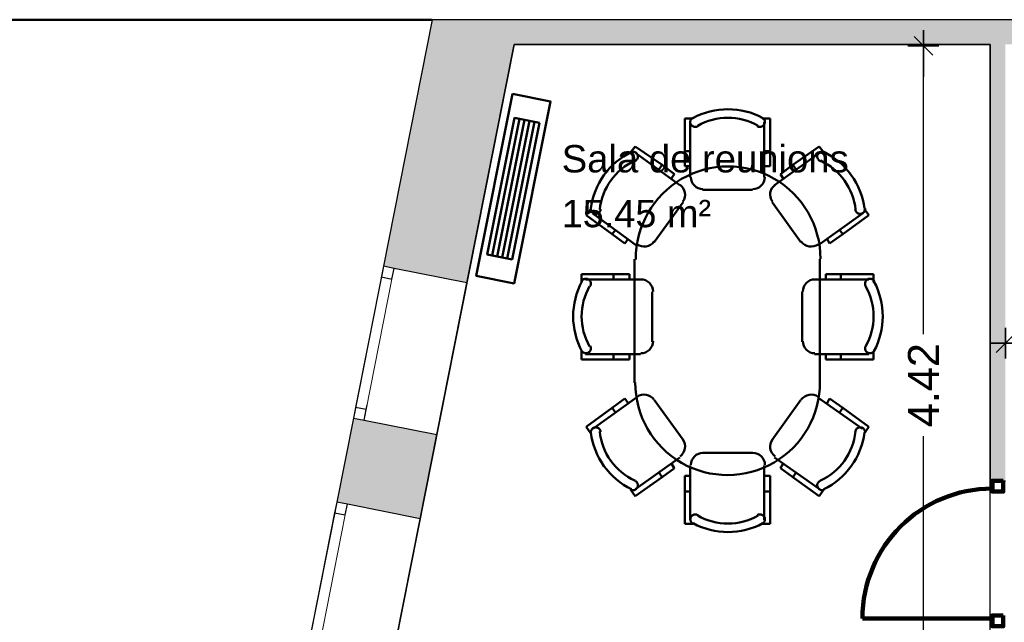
# Model space of a CAD drawing. Header units: metres. Extents: x -1 to 437, y -6 to 28.
# Tile 6 of 28: x 398.06 to 404.43, y 24.33 to 28.23. Entities that reach past the tile are written whole.
import ezdxf

# ---------------------------------------------------------------- set-up
doc = ezdxf.new("R2010")
doc.units = ezdxf.units.M
doc.header["$PDMODE"] = 65
doc.linetypes.add('CONTINUA', pattern=[0])
doc.linetypes.add('PUNKT', pattern=[6.35, 0, -6.35])
for name, color, linetype, lineweight in [('3D P5 MURS', 7, 'CONTINUA', 25), ('3D P5 MURS NOUS', 7, 'CONTINUA', 25), ('INS P5  CLIMATITZACIO ACTUAL', 7, 'CONTINUA', 25), ('P5 COTES', 7, 'CONTINUA', 25), ('P5 ESCALA 2D', 7, 'CONTINUA', 25), ('P5 LOCAL', 7, 'CONTINUA', 25), ('P5 MOBLES', 7, 'CONTINUA', 25)]:
    doc.layers.add(name, color=color, linetype=linetype, lineweight=lineweight)
doc.styles.add('ARIAL', font='arial.ttf')
doc.dimstyles.new('DIMSTYLE_12', dxfattribs={"dimtxt": 0.2, "dimasz": 0.2, "dimexe": 0, "dimexo": 1e-06, "dimgap": 0.1, "dimtad": 0, "dimrnd": 0.005, "dimzin": 4, "dimdsep": 46, "dimtxsty": 'ARIAL', "dimblk1": 'ALL_ML_STRICH', "dimblk2": 'ALL_ML_STRICH', "dimsah": 1, "dimcen": 0, "dimse1": 1, "dimse2": 1, "dimclrd": 2, "dimclre": 2, "dimclrt": 2, "dimadec": 0, "dimazin": 0, "dimtfac": 1, "dimtdec": 0, "dimtix": 1, "dimtmove": 2, "dimatfit": 3, "dimfxl": 0, "dimtzin": 0, "dimlwd": 0, "dimlwe": 35, "dimarcsym": 0})
doc.dimstyles.new('DIMSTYLE_16', dxfattribs={"dimtxt": 0.2, "dimasz": 0.2, "dimexe": 0, "dimexo": 1e-06, "dimgap": 0.1, "dimtad": 0, "dimrnd": 0.005, "dimzin": 4, "dimdsep": 46, "dimtxsty": 'ARIAL', "dimblk1": 'ALL_ML_STRICH', "dimblk2": 'ALL_ML_STRICH', "dimsah": 1, "dimcen": 0, "dimse1": 1, "dimse2": 1, "dimclrd": 2, "dimclre": 2, "dimclrt": 2, "dimadec": 0, "dimazin": 0, "dimtfac": 1, "dimtdec": 0, "dimtix": 1, "dimtmove": 2, "dimatfit": 3, "dimfxl": 0, "dimtzin": 0, "dimlwd": 0, "dimlwe": 35, "dimarcsym": 0})

# ---------------------------------------------------------------- blocks, each defined once
blk = doc.blocks.new('OBJETO_COMPLEJO_39')
at = {"layer": 'P5 MOBLES', "color": 202, "linetype": 'CONTINUA', "lineweight": 50, "transparency": 33554687}
for p, q in [((402.4148, 27.5901), (402.364, 27.5901)), ((402.364, 27.5901), (402.364, 27.3784)), ((402.8635, 27.5901), (402.9143, 27.5901)), ((402.9143, 27.5901), (402.9143, 27.3784)), ((402.3979, 27.5647), (402.3979, 27.2091)), ((402.8762, 27.2091), (402.8762, 27.5647)), ((402.0127, 27.3699), (402.0423, 27.408)), ((402.0423, 27.408), (402.2159, 27.2895)), ((403.2318, 27.408), (403.0625, 27.2895)), ((403.2615, 27.3699), (403.2318, 27.408)), ((402.3302, 27.1583), (402.0465, 27.3657)), ((402.364, 27.3784), (402.3979, 27.3784)), ((402.364, 27.3784), (402.364, 27.281)), ((402.9143, 27.3784), (402.8762, 27.3784)), ((402.9143, 27.3784), (402.9143, 27.281)), ((402.944, 27.1583), (403.2318, 27.3657)), ((402.2159, 27.2895), (402.1947, 27.2599)), ((402.2159, 27.2895), (402.2963, 27.2302)), ((402.364, 27.281), (402.3979, 27.281)), ((402.9143, 27.281), (402.8762, 27.281)), ((402.9101, 27.281), (402.8847, 27.281)), ((403.0625, 27.2895), (402.9821, 27.2302)), ((403.0625, 27.2895), (403.0837, 27.2599)), ((402.2963, 27.2302), (402.2751, 27.2006)), ((402.2921, 27.226), (402.2794, 27.2049)), ((402.9821, 27.2302), (402.999, 27.2006)), ((402.9821, 27.226), (402.999, 27.2049)), ((402.4783, 27.1287), (402.8, 27.1287)), ((401.7544, 27.0059), (401.7248, 26.9636)), ((402.1651, 26.79), (402.3513, 27.0482)), ((403.1133, 26.79), (402.927, 27.0482)), ((403.5239, 27.0059), (403.5535, 26.9636)), ((401.7248, 26.9636), (401.8941, 26.8408)), ((401.7671, 26.9763), (402.0508, 26.7688)), ((403.5112, 26.9763), (403.2234, 26.7688)), ((403.5535, 26.9636), (403.3842, 26.8408)), ((401.8941, 26.8408), (401.9153, 26.8704)), ((401.8941, 26.8408), (401.9746, 26.7815)), ((401.9746, 26.7815), (401.9957, 26.8112)), ((403.2996, 26.7815), (403.2826, 26.8112)), ((403.3842, 26.8408), (403.2996, 26.7815)), ((403.3842, 26.8408), (403.3631, 26.8704)), ((402.0381, 26.6799), (402.0381, 25.8799)), ((403.2361, 25.8799), (403.2361, 26.6799)), ((401.6952, 26.5318), (401.6952, 26.5826)), ((401.6952, 26.5826), (401.9026, 26.5826)), ((401.9026, 26.5826), (401.9026, 26.5487)), ((401.9026, 26.5826), (402.0042, 26.5826)), ((402.0042, 26.5826), (402.0042, 26.5487)), ((402.0042, 26.5783), (402.0042, 26.5529)), ((403.3715, 26.5826), (403.2742, 26.5826)), ((403.2742, 26.5826), (403.2742, 26.5487)), ((403.2742, 26.5783), (403.2742, 26.5529)), ((403.3715, 26.5826), (403.3715, 26.5487)), ((403.5832, 26.5826), (403.3715, 26.5826)), ((403.5832, 26.5318), (403.5832, 26.5826)), ((402.0762, 26.5487), (401.7206, 26.5487)), ((403.2022, 26.5487), (403.5535, 26.5487)), ((402.1524, 26.1466), (402.1524, 26.4683)), ((403.1218, 26.1466), (403.1218, 26.4683)), ((401.6952, 26.0831), (401.6952, 26.0323)), ((401.7206, 26.0661), (402.0762, 26.0661)), ((401.9026, 26.0323), (401.9026, 26.0661)), ((402.0042, 26.0323), (402.0042, 26.0661)), ((403.5535, 26.0661), (403.2022, 26.0661)), ((403.2742, 26.0323), (403.2742, 26.0661)), ((403.3715, 26.0323), (403.3715, 26.0661)), ((403.5832, 26.0831), (403.5832, 26.0323)), ((401.6952, 26.0323), (401.9026, 26.0323)), ((401.9026, 26.0323), (402.0042, 26.0323)), ((403.3715, 26.0323), (403.2742, 26.0323)), ((403.5832, 26.0323), (403.3715, 26.0323)), ((401.7671, 25.5835), (402.0508, 25.7867)), ((401.8941, 25.719), (401.9746, 25.7783)), ((401.9746, 25.7783), (401.9957, 25.7486)), ((402.1651, 25.7698), (402.3513, 25.5116)), ((403.1133, 25.7698), (402.927, 25.5116)), ((403.5112, 25.5835), (403.2234, 25.7867)), ((403.2996, 25.7783), (403.2826, 25.7486)), ((403.3842, 25.719), (403.2996, 25.7783)), ((401.7248, 25.5962), (401.8941, 25.719)), ((401.8941, 25.719), (401.9153, 25.6894)), ((403.3842, 25.719), (403.3631, 25.6894)), ((403.5535, 25.5962), (403.3842, 25.719)), ((401.7544, 25.5539), (401.7248, 25.5962)), ((403.5239, 25.5539), (403.5535, 25.5962)), ((402.4783, 25.4269), (402.8, 25.4269)), ((402.3302, 25.3973), (402.0465, 25.1941)), ((402.2963, 25.3296), (402.2751, 25.3592)), ((402.2921, 25.3338), (402.2794, 25.355)), ((402.3979, 24.9951), (402.3979, 25.3465)), ((402.8762, 25.3465), (402.8762, 24.9951)), ((402.944, 25.3973), (403.2318, 25.1941)), ((402.9821, 25.3296), (402.999, 25.3592)), ((402.9821, 25.3338), (402.999, 25.355)), ((402.2159, 25.2703), (402.1947, 25.2999)), ((402.2159, 25.2703), (402.2963, 25.3296)), ((403.0625, 25.2703), (402.9821, 25.3296)), ((403.0625, 25.2703), (403.0837, 25.2999)), ((402.0423, 25.1475), (402.2159, 25.2703)), ((402.364, 25.1772), (402.364, 25.2788)), ((402.364, 25.2788), (402.3979, 25.2788)), ((402.9143, 25.2788), (402.8762, 25.2788)), ((402.9101, 25.2788), (402.8847, 25.2788)), ((402.9143, 25.1772), (402.9143, 25.2788)), ((403.2318, 25.1475), (403.0625, 25.2703)), ((402.0127, 25.1899), (402.0423, 25.1475)), ((402.364, 25.1772), (402.3979, 25.1772)), ((402.364, 24.9697), (402.364, 25.1772)), ((402.9143, 25.1772), (402.8762, 25.1772)), ((402.9143, 24.9697), (402.9143, 25.1772)), ((403.2615, 25.1899), (403.2318, 25.1475)), ((402.4148, 24.9697), (402.364, 24.9697)), ((402.8635, 24.9697), (402.9143, 24.9697))]:
    blk.add_line(p, q, dxfattribs=at)
for points in [[(402.4143, 27.5946), (402.4107, 27.5923), (402.4075, 27.5895), (402.4047, 27.5864), (402.4023, 27.5829), (402.4004, 27.5792), (402.399, 27.5752), (402.3982, 27.571), (402.3979, 27.5667), (402.3982, 27.5624), (402.3991, 27.5583), (402.4005, 27.5543), (402.4024, 27.5505), (402.4047, 27.5471), (402.4076, 27.544), (402.4108, 27.5412), (402.4144, 27.5389), (402.4184, 27.5371), (402.4224, 27.5359), (402.4266, 27.5352), (402.4308, 27.5351), (402.4349, 27.5355), (402.439, 27.5365), (402.443, 27.538), (402.4468, 27.5401)], [(402.8316, 27.5401), (402.8353, 27.538), (402.8392, 27.5365), (402.8433, 27.5355), (402.8474, 27.5351), (402.8516, 27.5352), (402.8557, 27.5358), (402.8598, 27.537), (402.8637, 27.5388), (402.8673, 27.541), (402.8705, 27.5437), (402.8734, 27.5468), (402.8758, 27.5502), (402.8777, 27.5538), (402.8792, 27.5577), (402.8801, 27.5619), (402.8805, 27.5661), (402.8803, 27.5704), (402.8795, 27.5745), (402.8782, 27.5785), (402.8765, 27.5822), (402.8742, 27.5857), (402.8715, 27.5889), (402.8684, 27.5917), (402.8648, 27.5941)], [(402.0398, 27.3138), (402.0436, 27.3156), (402.0471, 27.3179), (402.0503, 27.3207), (402.0531, 27.3238), (402.0554, 27.3272), (402.0573, 27.3309), (402.0587, 27.3349), (402.0595, 27.3391), (402.0598, 27.3433), (402.0595, 27.3475), (402.0587, 27.3516), (402.0573, 27.3556), (402.0555, 27.3593), (402.0531, 27.3628), (402.0503, 27.3659), (402.0471, 27.3687), (402.0435, 27.371), (402.0397, 27.3728), (402.0358, 27.3741), (402.0317, 27.3748), (402.0275, 27.3751), (402.0234, 27.3747), (402.0192, 27.3738), (402.0152, 27.3724)], [(403.2643, 27.3724), (403.2603, 27.3738), (403.2562, 27.3747), (403.252, 27.375), (403.2479, 27.3748), (403.2438, 27.3741), (403.2398, 27.3728), (403.236, 27.371), (403.2324, 27.3687), (403.2292, 27.3659), (403.2264, 27.3628), (403.2241, 27.3593), (403.2222, 27.3556), (403.2208, 27.3516), (403.22, 27.3476), (403.2197, 27.3434), (403.22, 27.3391), (403.2209, 27.3349), (403.2222, 27.3309), (403.2241, 27.3272), (403.2265, 27.3238), (403.2292, 27.3207), (403.2324, 27.3179), (403.2359, 27.3156), (403.2398, 27.3138)], [(402.4021, 27.2112), (402.4037, 27.1954), (402.4083, 27.1807), (402.4155, 27.1674), (402.4251, 27.1558), (402.4367, 27.1463), (402.45, 27.139), (402.4647, 27.1345), (402.4804, 27.1329)], [(402.8022, 27.1329), (402.8179, 27.1345), (402.8326, 27.139), (402.8459, 27.1463), (402.8575, 27.1558), (402.8671, 27.1674), (402.8743, 27.1807), (402.8789, 27.1954), (402.8805, 27.2112)], [(402.3499, 27.0521), (402.3578, 27.0659), (402.3627, 27.0805), (402.3646, 27.0955), (402.3636, 27.1105), (402.3597, 27.125), (402.3531, 27.1386), (402.3438, 27.1509), (402.3319, 27.1614)], [(402.9476, 27.1614), (402.9357, 27.1509), (402.9264, 27.1386), (402.9198, 27.125), (402.916, 27.1105), (402.915, 27.0955), (402.9169, 27.0805), (402.9217, 27.0659), (402.9296, 27.0521)], [(401.7552, 27.0084), (401.755, 27.0041), (401.7554, 26.9999), (401.7563, 26.9958), (401.7577, 26.9918), (401.7596, 26.9881), (401.7621, 26.9847), (401.765, 26.9815), (401.7683, 26.9788), (401.772, 26.9765), (401.7758, 26.9748), (401.7799, 26.9736), (401.784, 26.973), (401.7882, 26.9729), (401.7924, 26.9734), (401.7965, 26.9744), (401.8005, 26.976), (401.8043, 26.9782), (401.8077, 26.9807), (401.8106, 26.9837), (401.8132, 26.987), (401.8153, 26.9907), (401.8169, 26.9946), (401.8179, 26.9987), (401.8185, 27.003)], [(403.4653, 27.003), (403.4658, 26.9987), (403.4669, 26.9946), (403.4685, 26.9907), (403.4706, 26.9871), (403.4731, 26.9837), (403.4761, 26.9807), (403.4795, 26.9782), (403.4832, 26.976), (403.4872, 26.9744), (403.4913, 26.9734), (403.4955, 26.9729), (403.4997, 26.973), (403.5039, 26.9736), (403.5079, 26.9748), (403.5118, 26.9765), (403.5155, 26.9788), (403.5188, 26.9815), (403.5217, 26.9847), (403.5241, 26.9881), (403.5261, 26.9918), (403.5275, 26.9958), (403.5284, 26.9999), (403.5288, 27.0041), (403.5285, 27.0084)], [(402.0543, 26.7759), (402.0681, 26.768), (402.0827, 26.7631), (402.0977, 26.7612), (402.1127, 26.7623), (402.1272, 26.7661), (402.1409, 26.7727), (402.1531, 26.782), (402.1636, 26.7939)], [(403.1159, 26.7939), (403.1264, 26.782), (403.1387, 26.7727), (403.1523, 26.7661), (403.1668, 26.7623), (403.1818, 26.7613), (403.1968, 26.7631), (403.2114, 26.768), (403.2252, 26.7759)], [(401.75, 26.5049), (401.752, 26.5086), (401.7536, 26.5126), (401.7545, 26.5166), (401.755, 26.5208), (401.7549, 26.5249), (401.7542, 26.529), (401.753, 26.5331), (401.7513, 26.537), (401.749, 26.5406), (401.7463, 26.5438), (401.7433, 26.5467), (401.7399, 26.5491), (401.7362, 26.551), (401.7323, 26.5525), (401.7282, 26.5534), (401.7239, 26.5538), (401.7197, 26.5536), (401.7155, 26.5528), (401.7116, 26.5516), (401.7078, 26.5498), (401.7043, 26.5475), (401.7011, 26.5448), (401.6983, 26.5417), (401.6959, 26.5382)], [(402.1572, 26.4712), (402.1556, 26.487), (402.151, 26.5017), (402.1438, 26.515), (402.1342, 26.5266), (402.1226, 26.5362), (402.1093, 26.5434), (402.0946, 26.548), (402.0788, 26.5496)], [(403.2049, 26.5496), (403.1891, 26.548), (403.1744, 26.5434), (403.1611, 26.5362), (403.1495, 26.5266), (403.14, 26.515), (403.1328, 26.5017), (403.1282, 26.487), (403.1266, 26.4712)], [(403.5879, 26.5382), (403.5855, 26.5417), (403.5826, 26.5448), (403.5795, 26.5475), (403.576, 26.5498), (403.5722, 26.5516), (403.5682, 26.5528), (403.5641, 26.5536), (403.5598, 26.5538), (403.5556, 26.5534), (403.5515, 26.5525), (403.5476, 26.551), (403.5439, 26.5491), (403.5405, 26.5467), (403.5374, 26.5438), (403.5347, 26.5406), (403.5325, 26.537), (403.5307, 26.5331), (403.5295, 26.529), (403.5289, 26.5249), (403.5288, 26.5208), (403.5292, 26.5166), (403.5302, 26.5126), (403.5317, 26.5086), (403.5338, 26.5049)], [(401.6954, 26.0876), (401.6978, 26.084), (401.7005, 26.0808), (401.7037, 26.0779), (401.7071, 26.0756), (401.7109, 26.0737), (401.7149, 26.0723), (401.719, 26.0715), (401.7233, 26.0712), (401.7276, 26.0715), (401.7318, 26.0724), (401.7357, 26.0738), (401.7395, 26.0757), (401.7429, 26.078), (401.7461, 26.0809), (401.7488, 26.0841), (401.7511, 26.0877), (401.7529, 26.0916), (401.7542, 26.0957), (401.7548, 26.0999), (401.755, 26.1041), (401.7546, 26.1082), (401.7536, 26.1123), (401.752, 26.1163), (401.75, 26.1201)], [(402.0788, 26.0712), (402.0946, 26.0728), (402.1093, 26.0773), (402.1226, 26.0846), (402.1342, 26.0941), (402.1438, 26.1057), (402.151, 26.119), (402.1556, 26.1337), (402.1572, 26.1495)], [(403.1266, 26.1495), (403.1282, 26.1337), (403.1328, 26.119), (403.14, 26.1057), (403.1495, 26.0941), (403.1611, 26.0846), (403.1744, 26.0773), (403.1891, 26.0728), (403.2049, 26.0712)], [(403.5338, 26.1201), (403.5317, 26.1163), (403.5302, 26.1123), (403.5292, 26.1082), (403.5288, 26.1041), (403.5289, 26.0999), (403.5296, 26.0957), (403.5308, 26.0916), (403.5326, 26.0877), (403.535, 26.0841), (403.5377, 26.0809), (403.5408, 26.078), (403.5443, 26.0757), (403.548, 26.0738), (403.552, 26.0724), (403.5562, 26.0715), (403.5604, 26.0712), (403.5647, 26.0715), (403.5689, 26.0723), (403.5729, 26.0737), (403.5766, 26.0756), (403.5801, 26.0779), (403.5832, 26.0808), (403.586, 26.084), (403.5883, 26.0876)], [(402.1636, 25.7718), (402.1531, 25.7837), (402.1409, 25.793), (402.1272, 25.7996), (402.1127, 25.8035), (402.0977, 25.8045), (402.0827, 25.8026), (402.0681, 25.7977), (402.0543, 25.7898)], [(403.2252, 25.7898), (403.2114, 25.7977), (403.1968, 25.8026), (403.1818, 25.8045), (403.1668, 25.8034), (403.1523, 25.7996), (403.1387, 25.793), (403.1264, 25.7837), (403.1159, 25.7718)], [(401.8185, 25.5627), (401.8179, 25.567), (401.8169, 25.5711), (401.8153, 25.575), (401.8132, 25.5787), (401.8106, 25.582), (401.8077, 25.585), (401.8043, 25.5875), (401.8005, 25.5897), (401.7965, 25.5913), (401.7924, 25.5923), (401.7882, 25.5928), (401.784, 25.5927), (401.7799, 25.5921), (401.7758, 25.5909), (401.772, 25.5892), (401.7683, 25.5869), (401.765, 25.5842), (401.7621, 25.581), (401.7596, 25.5776), (401.7577, 25.5739), (401.7563, 25.5699), (401.7554, 25.5658), (401.755, 25.5616), (401.7552, 25.5573)], [(403.5285, 25.5573), (403.5288, 25.5616), (403.5284, 25.5658), (403.5275, 25.5699), (403.5261, 25.5739), (403.5241, 25.5776), (403.5217, 25.5811), (403.5188, 25.5842), (403.5155, 25.5869), (403.5118, 25.5892), (403.5079, 25.5909), (403.5039, 25.5921), (403.4997, 25.5927), (403.4955, 25.5928), (403.4913, 25.5923), (403.4872, 25.5913), (403.4832, 25.5897), (403.4795, 25.5875), (403.4761, 25.585), (403.4731, 25.582), (403.4706, 25.5787), (403.4685, 25.575), (403.4669, 25.5711), (403.4658, 25.567), (403.4653, 25.5627)], [(402.3319, 25.4043), (402.3438, 25.4148), (402.3531, 25.4271), (402.3597, 25.4407), (402.3636, 25.4552), (402.3646, 25.4702), (402.3627, 25.4853), (402.3578, 25.4999), (402.3499, 25.5136)], [(402.9296, 25.5136), (402.9217, 25.4998), (402.9169, 25.4852), (402.915, 25.4702), (402.916, 25.4552), (402.9198, 25.4407), (402.9264, 25.4271), (402.9357, 25.4148), (402.9476, 25.4043)], [(402.481, 25.4277), (402.4652, 25.4261), (402.4505, 25.4216), (402.4372, 25.4143), (402.4256, 25.4048), (402.4161, 25.3932), (402.4089, 25.3799), (402.4043, 25.3652), (402.4027, 25.3494)], [(402.8811, 25.3494), (402.8795, 25.3652), (402.8749, 25.3799), (402.8677, 25.3932), (402.8581, 25.4048), (402.8465, 25.4143), (402.8332, 25.4216), (402.8185, 25.4261), (402.8027, 25.4277)], [(402.0152, 25.1891), (402.0192, 25.1877), (402.0234, 25.1868), (402.0275, 25.1864), (402.0317, 25.1866), (402.0358, 25.1874), (402.0397, 25.1886), (402.0435, 25.1905), (402.0471, 25.1928), (402.0503, 25.1956), (402.0531, 25.1987), (402.0555, 25.2022), (402.0573, 25.2059), (402.0587, 25.2098), (402.0595, 25.2139), (402.0598, 25.2181), (402.0595, 25.2224), (402.0587, 25.2266), (402.0573, 25.2305), (402.0554, 25.2343), (402.0531, 25.2377), (402.0503, 25.2408), (402.0471, 25.2435), (402.0436, 25.2458), (402.0398, 25.2477)], [(403.2398, 25.2477), (403.2359, 25.2458), (403.2324, 25.2435), (403.2292, 25.2408), (403.2265, 25.2377), (403.2241, 25.2343), (403.2222, 25.2305), (403.2209, 25.2266), (403.22, 25.2224), (403.2197, 25.2181), (403.22, 25.2139), (403.2208, 25.2098), (403.2222, 25.2059), (403.2241, 25.2022), (403.2264, 25.1987), (403.2292, 25.1956), (403.2324, 25.1928), (403.236, 25.1905), (403.2398, 25.1886), (403.2438, 25.1874), (403.2479, 25.1866), (403.252, 25.1864), (403.2562, 25.1868), (403.2603, 25.1877), (403.2643, 25.1891)], [(402.4474, 25.0248), (402.4436, 25.0268), (402.4396, 25.0284), (402.4355, 25.0293), (402.4313, 25.0298), (402.4271, 25.0296), (402.423, 25.029), (402.4189, 25.0277), (402.415, 25.0259), (402.4114, 25.0236), (402.4081, 25.0209), (402.4053, 25.0177), (402.4029, 25.0143), (402.401, 25.0105), (402.3996, 25.0066), (402.3988, 25.0024), (402.3985, 24.9981), (402.3987, 24.9938), (402.3996, 24.9896), (402.401, 24.9857), (402.4029, 24.9819), (402.4052, 24.9784), (402.408, 24.9753), (402.4113, 24.9726), (402.4149, 24.9702)], [(402.8654, 24.9707), (402.869, 24.9731), (402.8721, 24.9759), (402.8748, 24.9791), (402.8771, 24.9826), (402.8788, 24.9863), (402.8801, 24.9903), (402.8809, 24.9945), (402.8811, 24.9987), (402.8807, 25.003), (402.8797, 25.0071), (402.8783, 25.011), (402.8764, 25.0147), (402.874, 25.0181), (402.8711, 25.0211), (402.8679, 25.0238), (402.8642, 25.0261), (402.8604, 25.0278), (402.8563, 25.029), (402.8522, 25.0297), (402.848, 25.0298), (402.8439, 25.0293), (402.8398, 25.0283), (402.8359, 25.0268), (402.8322, 25.0248)]]:
    blk.add_lwpolyline(points, dxfattribs=at)
for centre, radius, start, end in [((402.6414, 27.1734), 0.476, 61.7023, 118.31126), ((402.6414, 27.1987), 0.3956, 60.45388, 119.56284), ((402.2268, 26.9456), 0.476, 116.03229, 172.64073), ((403.0528, 26.9455), 0.476, 7.36723, 63.97567), ((402.2057, 26.9583), 0.3956, 114.78313, 173.89157), ((402.6432, 26.6828), 0.5971, 359.92529, 180.43596), ((403.0739, 26.9582), 0.3956, 6.11805, 65.22722), ((402.1167, 26.3104), 0.476, 151.70237, 208.31074), ((402.0913, 26.3104), 0.3956, 150.45351, 209.5624), ((403.1882, 26.3103), 0.3956, 330.45335, 29.56209), ((403.1671, 26.3103), 0.476, 331.70286, 28.31116), ((402.6394, 25.8812), 0.5971, 179.9253, 0.43593), ((402.2268, 25.6202), 0.476, 187.37292, 243.98146), ((402.2056, 25.6075), 0.3956, 186.12386, 245.23316), ((403.0738, 25.6074), 0.3956, 294.78909, 353.89783), ((403.0527, 25.6201), 0.476, 296.03808, 352.64644), ((402.6418, 25.3915), 0.476, 241.70305, 298.31079), ((402.6418, 25.3661), 0.3956, 240.45391, 299.56284)]:
    blk.add_arc(centre, radius, start, end, dxfattribs=at)
blk = doc.blocks.new('ALL_ML_STRICH')
at = {"color": 0, "linetype": 'ByBlock', "lineweight": -2}
for p, q in [((0, -0.5), (0, 0.5)), ((-1, 0), (0.5, 0)), ((-0.3, -0.3), (0.3, 0.3))]:
    blk.add_line(p, q, dxfattribs=at)
blk = doc.blocks.new('*D89')
at = {"layer": 'DEFPOINTS', "color": 2, "linetype": 'CONTINUA', "lineweight": 35, "transparency": 33554687}
for p in [(407.447, 26.2137), (404.437, 26.1441), (404.437, 26.1371)]:
    blk.add_point(p, dxfattribs=at)
at = {"layer": 'P5 COTES', "color": 2, "linetype": 'CONTINUA', "lineweight": -2, "transparency": 33554687}
for p, q in [((404.437, 26.1371), (405.6457, 26.1371)), ((406.3057, 26.1371), (407.447, 26.1371))]:
    blk.add_line(p, q, dxfattribs=at)
at = {"layer": 'P5 COTES', "color": 2, "linetype": 'CONTINUA', "lineweight": 35, "transparency": 33554687, "xscale": 0.2, "yscale": 0.2, "zscale": 0.2, "rotation": 180}
blk.add_blockref('ALL_ML_STRICH', (404.437, 26.1371), dxfattribs=at)
at = {"layer": 'P5 COTES', "color": 2, "linetype": 'CONTINUA', "lineweight": 35, "transparency": 33554687, "xscale": 0.2, "yscale": 0.2, "zscale": 0.2}
blk.add_blockref('ALL_ML_STRICH', (407.447, 26.1371), dxfattribs=at)
at = {"layer": 'P5 COTES', "color": 2, "linetype": 'CONTINUA', "lineweight": 35, "transparency": 33554687, "insert": (405.9757, 26.1371), "char_height": 0.2, "width": 0.8, "attachment_point": 5, "style": 'ARIAL'}
blk.add_mtext('\\A1;{\\A1;{3.01\\H0.132000;\\S^ ;}}', dxfattribs=at)
blk = doc.blocks.new('*D153')
at = {"layer": 'DEFPOINTS', "color": 2, "linetype": 'CONTINUA', "lineweight": 35, "transparency": 33554687}
for p in [(403.9172, 28.0595), (403.9063, 23.6407), (403.9363, 23.6407)]:
    blk.add_point(p, dxfattribs=at)
at = {"layer": 'P5 COTES', "color": 2, "linetype": 'CONTINUA', "lineweight": -2, "transparency": 33554687}
for p, q in [((403.9063, 26.1955), (403.9063, 28.0595)), ((403.9063, 23.6407), (403.9063, 25.5355))]:
    blk.add_line(p, q, dxfattribs=at)
at = {"layer": 'P5 COTES', "color": 2, "linetype": 'CONTINUA', "lineweight": 35, "transparency": 33554687, "xscale": 0.2, "yscale": 0.2, "zscale": 0.2}
for p, rotation in [((403.9063, 28.0595), 90), ((403.9063, 23.6407), 270)]:
    blk.add_blockref('ALL_ML_STRICH', p, dxfattribs=dict(at, rotation=rotation))
at = {"layer": 'P5 COTES', "color": 2, "linetype": 'CONTINUA', "lineweight": 35, "transparency": 33554687, "insert": (403.9063, 25.8655), "char_height": 0.2, "width": 0.8, "attachment_point": 5, "rotation": 90, "style": 'ARIAL'}
blk.add_mtext('\\A1;{\\A1;{4.42\\H0.132000;\\S^ ;}}', dxfattribs=at)

msp = doc.modelspace()

# ---------------------------------------------------------------- hatches: boundary and pattern name
at = {"layer": '3D P5 MURS', "linetype": 'CONTINUA', "lineweight": 18, "true_color": 0xa0a0a0, "transparency": 33554687}
for points in [[(400.41382, 26.63374), (400.95333, 26.52685), (401.29043, 28.22825), (400.72974, 28.22825)], [(426.84641, 28.22825), (401.29043, 28.22825), (401.25873, 28.06825), (426.81327, 28.06825)], [(404.43698, 25.24722), (404.43698, 28.06825), (404.33698, 28.06825), (404.33698, 25.24722)], [(400.11164, 25.10855), (400.65115, 25.00166), (400.75899, 25.54591), (400.21947, 25.65281)]]:
    msp.add_hatch(color=253, dxfattribs=at).paths.add_polyline_path(points)

# ---------------------------------------------------------------- linework, layer by layer
at = {"layer": '3D P5 MURS', "color": 7, "linetype": 'CONTINUA', "lineweight": 25, "transparency": 33554687}
for p, q in [((400.72974, 28.22825), (400.41382, 26.63374)), ((401.29043, 28.22825), (400.72974, 28.22825)), ((426.84641, 28.22825), (401.29043, 28.22825)), ((400.95333, 26.52685), (401.25873, 28.06825)), ((401.25873, 28.06825), (404.33698, 28.06825)), ((404.33698, 28.06825), (404.33698, 25.24722)), ((400.41382, 26.63374), (400.21947, 25.65281)), ((400.48249, 26.62013), (400.41382, 26.63374)), ((400.95333, 26.52685), (400.48249, 26.62013)), ((400.75899, 25.54591), (400.95333, 26.52685)), ((400.21947, 25.65281), (400.11164, 25.10855)), ((400.21947, 25.65281), (400.28814, 25.6392)), ((400.28814, 25.6392), (400.75899, 25.54591)), ((400.65115, 25.00166), (400.75899, 25.54591)), ((404.33698, 25.24722), (404.43698, 25.24722)), ((400.11164, 25.10855), (399.9173, 24.12762)), ((400.18031, 25.09495), (400.11164, 25.10855)), ((400.65115, 25.00166), (400.18031, 25.09495)), ((400.45681, 24.02073), (400.65115, 25.00166))]:
    msp.add_line(p, q, dxfattribs=at)
at = {"layer": '3D P5 MURS', "color": 7, "linetype": 'PUNKT', "lineweight": 25, "transparency": 33554687}
for p, q in [((400.41382, 26.63374), (400.21947, 25.65281)), ((400.28814, 25.6392), (400.48249, 26.62013)), ((400.48249, 26.62013), (400.41382, 26.63374)), ((400.21947, 25.65281), (400.28814, 25.6392)), ((400.11164, 25.10855), (399.9173, 24.12762)), ((399.98596, 24.11402), (400.18031, 25.09495)), ((400.18031, 25.09495), (400.11164, 25.10855))]:
    msp.add_line(p, q, dxfattribs=at)
at = {"layer": '3D P5 MURS', "color": 7, "linetype": 'CONTINUA', "lineweight": 25, "transparency": 33554687}
for points in [[(400.41382, 26.63374), (400.40022, 26.56507), (400.46888, 26.55147), (400.48249, 26.62013), (400.41382, 26.63374)], [(400.23308, 25.72147), (400.21947, 25.65281), (400.28814, 25.6392), (400.30174, 25.70787), (400.23308, 25.72147)], [(400.11164, 25.10855), (400.09804, 25.03989), (400.1667, 25.02628), (400.18031, 25.09495), (400.11164, 25.10855)]]:
    msp.add_lwpolyline(points, close=True, dxfattribs=at)
at = {"layer": '3D P5 MURS', "color": 40, "linetype": 'CONTINUA', "lineweight": 18, "transparency": 33554687}
for points in [[(400.40022, 26.56507), (400.23308, 25.72147), (400.30174, 25.70787), (400.46888, 26.55147), (400.40022, 26.56507)], [(400.09804, 25.03989), (399.9309, 24.19629), (399.99957, 24.18268), (400.1667, 25.02628), (400.09804, 25.03989)]]:
    msp.add_lwpolyline(points, close=True, dxfattribs=at)
at = {"layer": '3D P5 MURS NOUS', "color": 240, "linetype": 'CONTINUA', "lineweight": 140, "transparency": 33554687}
msp.add_line((404.35198, 24.35722), (403.51198, 24.35722), dxfattribs=at)
for points in [[(404.42198, 25.24722), (404.42198, 25.17722), (404.35198, 25.17722), (404.35198, 25.24722), (404.42198, 25.24722)], [(404.42198, 24.37722), (404.42198, 24.30722), (404.35198, 24.30722), (404.35198, 24.37722), (404.42198, 24.37722)]]:
    msp.add_lwpolyline(points, close=True, dxfattribs=at)
msp.add_arc((404.35198, 24.35722), 0.84, 90, 180, dxfattribs=at)
at = {"layer": 'INS P5  CLIMATITZACIO ACTUAL', "color": 4, "linetype": 'CONTINUA', "lineweight": 50, "transparency": 33554687}
for p, q in [((401.29408, 27.58715), (401.11737, 26.70467)), ((401.32628, 27.58071), (401.14958, 26.69822)), ((401.35849, 27.57426), (401.18178, 26.69178)), ((401.39069, 27.56781), (401.21398, 26.68533))]:
    msp.add_line(p, q, dxfattribs=at)
for points in [[(401.24927, 27.74911), (401.01366, 26.57246), (401.25879, 26.52338), (401.4944, 27.70002), (401.24927, 27.74911)], [(401.42289, 27.56136), (401.24618, 26.67888), (401.08517, 26.71112), (401.26188, 27.5936), (401.42289, 27.56136)]]:
    msp.add_lwpolyline(points, close=True, dxfattribs=at)
at = {"layer": 'P5 ESCALA 2D', "color": 202, "lineweight": 50, "transparency": 33554687}
msp.add_line((400.72974, 28.22825), (391.69298, 28.22825), dxfattribs=at)
at = {"layer": 'P5 LOCAL', "color": 7, "linetype": 'CONTINUA', "lineweight": 25, "transparency": 33554687}
for p, q in [((401.25873, 28.06825), (400.38151, 23.64067)), ((404.33698, 28.06825), (401.25873, 28.06825)), ((404.33698, 23.64067), (404.33698, 28.06825))]:
    msp.add_line(p, q, dxfattribs=at)

# ---------------------------------------------------------------- block references
at = {"layer": 'P5 MOBLES', "color": 202, "linetype": 'CONTINUA', "lineweight": 50, "transparency": 33554687}
msp.add_blockref('OBJETO_COMPLEJO_39', (0, 0), dxfattribs=at)

# ---------------------------------------------------------------- texts
at = {"layer": 'P5 LOCAL', "color": 7, "linetype": 'CONTINUA', "lineweight": 25, "transparency": 33554687, "char_height": 0.1770789, "attachment_point": 7, "style": 'ARIAL'}
for s, insert, width in [('\\W1.00;Sala de reunions', (401.56642, 27.23815), 1.9571432), ('\\W0.99;15.45 m²', (401.56642, 26.88399), 1.0672537)]:
    msp.add_mtext(s, dxfattribs=dict(at, insert=insert, width=width))

# ---------------------------------------------------------------- dimensions: what is measured, and where the dimension line sits
at = {"layer": 'P5 COTES', "color": 2, "linetype": 'CONTINUA', "lineweight": 35, "transparency": 33554687}
dim = msp.add_linear_dim(base=(403.90632, 28.05946), p1=(403.93632, 23.64067), p2=(403.9172, 28.05946), angle=90, dimstyle='DIMSTYLE_16', override={"dimpost": '<>', "dimclrd": 2, "dimclre": 2, "dimclrt": 2, "dimlwd": 0, "dimlwe": 35}, dxfattribs=at)
dim.commit()
dim.dimension.update_dxf_attribs({"geometry": '*D153', "text_midpoint": (403.90632, 25.86554), "dimtype": 160})
dim = msp.add_linear_dim(base=(407.44698, 26.13711), p1=(404.43698, 26.14407), p2=(407.44698, 26.21367), dimstyle='DIMSTYLE_12', override={"dimpost": '<>', "dimclrd": 2, "dimclre": 2, "dimclrt": 2, "dimlwd": 0, "dimlwe": 35}, dxfattribs=at)
dim.commit()
dim.dimension.update_dxf_attribs({"geometry": '*D89', "text_midpoint": (405.97574, 26.13711), "dimtype": 160})

doc.saveas('drawing.dxf')
